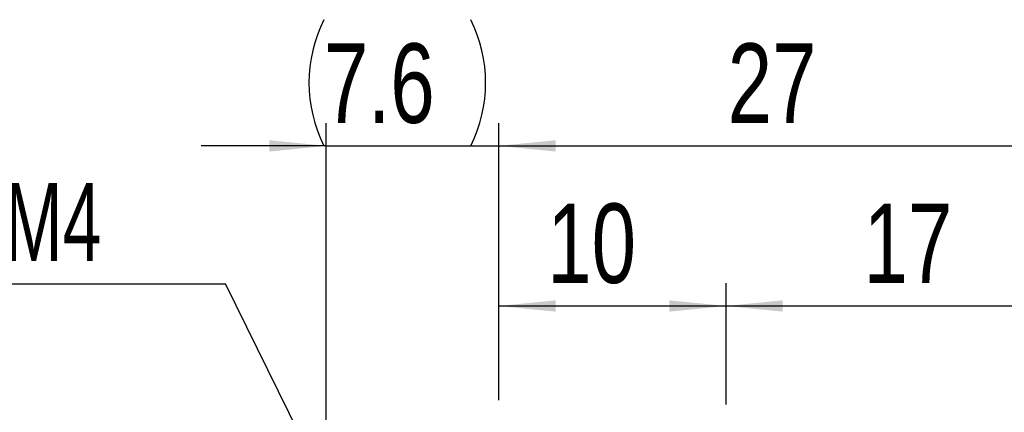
# Model space of a CAD drawing. Header units: millimetres. Extents: x 5 to 293, y 63 to 193.
# Tile 3 of 5: x 88 to 131, y 124 to 141. Entities that reach past the tile are written whole.
import ezdxf

# ---------------------------------------------------------------- set-up
doc = ezdxf.new("R2010")
doc.units = ezdxf.units.MM
doc.layers.add('FORMAT', color=7, linetype='Continuous')
doc.styles.add('SLDTEXTSTYLE0', font='TXT', dxfattribs={"width": 0.75})
doc.styles.add('SLDTEXTSTYLE1', font='TXT', dxfattribs={"width": 0.6666666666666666})
doc.dimstyles.new('SLDDIMSTYLE1', dxfattribs={"dimtxt": 3.5, "dimasz": 2.5, "dimexe": 0, "dimexo": 0.0625, "dimgap": 0.875, "dimtad": 1, "dimrnd": 1e-09, "dimzin": 12, "dimdsep": 46, "dimtxsty": 'SLDTEXTSTYLE0', "dimsah": 1, "dimcen": 0.09, "dimadec": 0, "dimazin": 3, "dimtfac": 1, "dimtofl": 0, "dimtmove": 0, "dimatfit": 3, "dimfxl": 0, "dimfrac": 2, "dimtolj": 1, "dimtzin": 12, "dimarcsym": 0})
doc.dimstyles.new('SLDDIMSTYLE3', dxfattribs={"dimtxt": 0.18, "dimasz": 2.5, "dimexe": 0, "dimexo": 0.0625, "dimgap": 0, "dimtad": 0, "dimtih": 1, "dimtoh": 1, "dimdec": 0, "dimrnd": 1e-09, "dimzin": 0, "dimdsep": 46, "dimtxsty": 'Standard', "dimsah": 1, "dimcen": 0.09, "dimadec": 0, "dimazin": 0, "dimtfac": 2.5, "dimtdec": 0, "dimtofl": 0, "dimtmove": 0, "dimatfit": 3, "dimfxl": 0, "dimfrac": 2, "dimtolj": 1, "dimtzin": 0, "dimarcsym": 0})
doc.dimstyles.new('SLDDIMSTYLE4', dxfattribs={"dimtxt": 3.5, "dimasz": 2.5, "dimexe": 0, "dimexo": 0.0625, "dimgap": 0.875, "dimtad": 1, "dimdec": 1, "dimrnd": 1e-09, "dimzin": 12, "dimdsep": 46, "dimtxsty": 'SLDTEXTSTYLE0', "dimsah": 1, "dimcen": 0.09, "dimadec": 0, "dimazin": 3, "dimtfac": 1, "dimtdec": 1, "dimtmove": 0, "dimatfit": 0, "dimfxl": 0, "dimfrac": 2, "dimtolj": 1, "dimtzin": 12, "dimarcsym": 0})

# ---------------------------------------------------------------- blocks, each defined once
blk = doc.blocks.new('_D_6')
at = {"layer": 'FORMAT', "color": 7}
for p, q in [((101.4607831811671, 115.9611423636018), (101.4607831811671, 136.2539279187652)), ((109.0607831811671, 124.0611423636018), (109.0607831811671, 136.2539279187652)), ((101.4607831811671, 135.2539279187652), (95.96078318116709, 135.2539279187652)), ((101.4607831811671, 135.2539279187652), (109.0607831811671, 135.2539279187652)), ((109.0607831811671, 135.2539279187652), (114.5607831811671, 135.2539279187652))]:
    blk.add_line(p, q, dxfattribs=at)
for centre, start, end in [((106.9131378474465, 138.0320529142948), 153.434948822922, 206.5650511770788), ((102.265915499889, 138.0320529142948), 333.4349488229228, 26.56505117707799)]:
    blk.add_arc(centre, 6.2120763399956, start, end, dxfattribs=at)
for points in [[(101.4607831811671, 135.2539279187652), (98.96078318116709, 135.5039279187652), (98.96078318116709, 135.0039279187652)], [(109.0607831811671, 135.2539279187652), (111.5607831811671, 135.0039279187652), (111.5607831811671, 135.5039279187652)]]:
    blk.add_solid(points, dxfattribs=at)
at = {"layer": 'FORMAT', "color": 7, "insert": (101.3568878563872, 139.765664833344), "char_height": 3.5, "attachment_point": 1, "style": 'SLDTEXTSTYLE0'}
blk.add_mtext('7.6', dxfattribs=at)
blk = doc.blocks.new('_D_7')
at = {"layer": 'FORMAT', "color": 7}
for p, q in [((109.0607831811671, 124.0611423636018), (109.0607831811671, 136.2539279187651)), ((136.0607831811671, 121.8611423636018), (136.0607831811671, 136.2539279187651)), ((109.0607831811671, 135.2539279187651), (136.0607831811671, 135.2539279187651))]:
    blk.add_line(p, q, dxfattribs=at)
for points in [[(109.0607831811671, 135.2539279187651), (111.5607831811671, 135.0039279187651), (111.5607831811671, 135.5039279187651)], [(136.0607831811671, 135.2539279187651), (133.5607831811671, 135.5039279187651), (133.5607831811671, 135.0039279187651)]]:
    blk.add_solid(points, dxfattribs=at)
at = {"layer": 'FORMAT', "color": 7, "insert": (119.1370657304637, 139.765664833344), "char_height": 3.5, "attachment_point": 1, "style": 'SLDTEXTSTYLE0'}
blk.add_mtext('27', dxfattribs=at)
blk = doc.blocks.new('_D_8')
at = {"layer": 'FORMAT', "color": 7}
for p, q in [((109.0607831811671, 124.0611423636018), (109.0607831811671, 129.2041447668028)), ((119.0607831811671, 123.8611423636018), (119.0607831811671, 129.2041447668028)), ((109.0607831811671, 128.2041447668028), (119.0607831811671, 128.2041447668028))]:
    blk.add_line(p, q, dxfattribs=at)
for points in [[(109.0607831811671, 128.2041447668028), (111.5607831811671, 127.9541447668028), (111.5607831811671, 128.4541447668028)], [(119.0607831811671, 128.2041447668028), (116.5607831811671, 128.4541447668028), (116.5607831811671, 127.9541447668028)]]:
    blk.add_solid(points, dxfattribs=at)
at = {"layer": 'FORMAT', "color": 7, "insert": (111.1949049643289, 132.7158816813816), "char_height": 3.5, "attachment_point": 1, "style": 'SLDTEXTSTYLE0'}
blk.add_mtext('10', dxfattribs=at)
blk = doc.blocks.new('_D_9')
at = {"layer": 'FORMAT', "color": 7}
for p, q in [((119.0607831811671, 123.8611423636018), (119.0607831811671, 129.2041447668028)), ((136.0607831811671, 121.8611423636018), (136.0607831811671, 129.2041447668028)), ((119.0607831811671, 128.2041447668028), (136.0607831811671, 128.2041447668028))]:
    blk.add_line(p, q, dxfattribs=at)
for points in [[(119.0607831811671, 128.2041447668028), (121.5607831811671, 127.9541447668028), (121.5607831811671, 128.4541447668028)], [(136.0607831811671, 128.2041447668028), (133.5607831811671, 128.4541447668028), (133.5607831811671, 127.9541447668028)]]:
    blk.add_solid(points, dxfattribs=at)
at = {"layer": 'FORMAT', "color": 7, "insert": (125.1159957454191, 132.7158816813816), "char_height": 3.5, "attachment_point": 1, "style": 'SLDTEXTSTYLE0'}
blk.add_mtext('17', dxfattribs=at)
blk = doc.blocks.new('SW_NOTE_1')
at = {"layer": 'FORMAT', "color": 0}
blk.add_line((-14.75247474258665, 0), (0, 0), dxfattribs=at)
at = {"layer": 'FORMAT', "color": 0, "insert": (-15.17914332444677, 4.445692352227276), "char_height": 3.439583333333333, "attachment_point": 1, "style": 'SLDTEXTSTYLE1'}
blk.add_mtext('2 X M4', dxfattribs=at)

msp = doc.modelspace()

# ---------------------------------------------------------------- block references
at = {"layer": 'FORMAT', "color": 7}
msp.add_blockref('SW_NOTE_1', (97.02996834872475, 129.1734795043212), dxfattribs=at)

# ---------------------------------------------------------------- dimensions: what is measured, and where the dimension line sits
dim = msp.add_linear_dim(base=(109.0607831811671, 135.2539279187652), p1=(101.4607831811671, 114.9611423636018), p2=(109.0607831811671, 123.0611423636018), text='(<>)', dimstyle='SLDDIMSTYLE4', dxfattribs=at)
dim.commit()
dim.dimension.update_dxf_attribs({"geometry": '_D_6', "text_midpoint": (104.5895267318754, 135.2539279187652), "dimtype": 160})
for base, p1, p2, picture, middle in [((136.0607831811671, 135.2539279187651), (109.0607831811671, 123.0611423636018), (136.0607831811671, 120.8611423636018), '_D_7', (121.7231769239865, 135.2539279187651)), ((119.0607831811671, 128.2041447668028), (109.0607831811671, 123.0611423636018), (119.0607831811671, 122.8611423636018), '_D_8', (113.7810161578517, 128.2041447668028)), ((136.0607831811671, 128.2041447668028), (119.0607831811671, 122.8611423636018), (136.0607831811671, 120.8611423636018), '_D_9', (127.7021069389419, 128.2041447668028))]:
    dim = msp.add_linear_dim(base=base, p1=p1, p2=p2, dimstyle='SLDDIMSTYLE1', dxfattribs=at)
    dim.commit()
    dim.dimension.update_dxf_attribs({"geometry": picture, "text_midpoint": middle, "dimtype": 160})

# ---------------------------------------------------------------- leaders
msp.add_leader([(104.0553989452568, 114.898306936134), (97.02996834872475, 129.1734795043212)], dimstyle='SLDDIMSTYLE3', dxfattribs=at)

doc.saveas('drawing.dxf')
